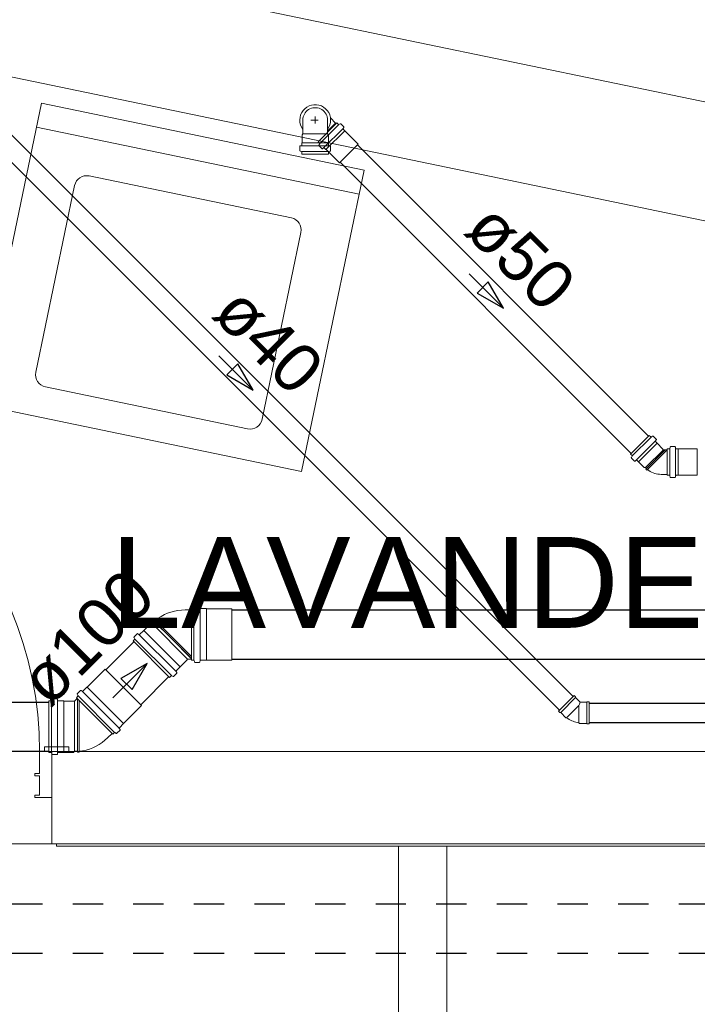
# Model space of a CAD drawing. Header units: millimetres. Extents: x 567 to 934, y -1 to 364.
# Tile 64 of 256: x 631.04 to 633.83, y 41.97 to 46.03. Entities that reach past the tile are written whole.
import ezdxf

# ---------------------------------------------------------------- set-up
doc = ezdxf.new("R2010")
doc.units = ezdxf.units.MM
doc.header["$MEASUREMENT"] = 0
doc.linetypes.add('JIS_02_1.2', pattern=[0.25, 0.125, -0.125])
doc.linetypes.add('NULL', pattern=[0])
for name, color, linetype, lineweight in [('AP-Condutos', 14, 'JIS_02_1.2', 25), ('Simbolos', 14, 'Continuous', 20), ('Simbolos_int', 14, 'Continuous', 15), ('TQ-Condutos', 14, 'Continuous', 25), ('TQ-Sentido conduto', 14, 'Continuous', 30), ('TQ-Textos conduto', 7, 'Continuous', 9)]:
    doc.layers.add(name, color=color, linetype=linetype, lineweight=lineweight)
doc.layers.add('ARQ FINA', color=8, linetype='Continuous')
doc.styles.add('Arial', font='arial.ttf')

msp = doc.modelspace()

# ---------------------------------------------------------------- linework, layer by layer
at = {"layer": 'AP-Condutos'}
for p, q in [((630.7541, 42.3804), (638.7764, 42.3804)), ((630.7541, 42.1772), (638.7764, 42.1772))]:
    msp.add_line(p, q, dxfattribs=at)
at = {"layer": 'ARQ FINA', "lineweight": 5}
for p, q in [((660.0306, 40.2582), (595.8259, 53.5847)), ((660.0306, 40.2582), (595.8259, 53.5847)), ((629.3856, 46.1287), (636.1176, 44.7314)), ((631.1251, 45.6851), (630.867, 44.4416)), ((632.4567, 45.4087), (631.1251, 45.6851)), ((631.1044, 45.5856), (632.436, 45.3092)), ((631.3221, 45.3844), (632.1563, 45.2113)), ((632.1986, 44.1652), (632.4567, 45.4087)), ((631.262, 45.345), (631.1021, 44.5744)), ((632.1957, 45.1512), (632.0358, 44.3806)), ((631.1415, 44.5143), (631.9757, 44.3412)), ((630.867, 44.4416), (632.1986, 44.1652)), ((631.2376, 43.029), (631.1376, 43.029)), ((631.1376, 43.029), (631.1376, 43.009)), ((631.2376, 43.009), (631.2376, 43.029)), ((629.6976, 43.009), (631.1176, 43.009)), ((631.1676, 43.009), (631.1176, 43.009)), ((631.1176, 43.009), (631.1176, 42.919)), ((631.1376, 43.009), (631.2376, 43.009)), ((631.1676, 42.819), (631.1676, 43.009)), ((636.1176, 43.009), (631.1676, 43.009)), ((631.1676, 43.009), (631.1676, 42.629)), ((631.1176, 42.919), (631.0976, 42.919)), ((631.0976, 42.919), (631.0976, 42.909)), ((631.0976, 42.909), (631.1176, 42.909)), ((631.1176, 42.909), (631.1176, 42.829)), ((631.1176, 42.829), (631.0976, 42.829)), ((631.0976, 42.829), (631.0976, 42.819)), ((631.0976, 42.819), (631.1676, 42.819)), ((631.1676, 42.629), (629.5676, 42.629)), ((631.1676, 42.629), (636.3976, 42.629)), ((631.1876, 42.619), (631.1876, 42.629)), ((631.1876, 42.619), (636.3976, 42.619)), ((632.5976, 42.619), (632.5976, 28.309)), ((632.7976, 28.109), (632.7976, 42.619))]:
    msp.add_line(p, q, dxfattribs=at)
at = {"layer": 'ARQ FINA', "linetype": 'Continuous', "lineweight": 5}
msp.add_line((632.7976, 25.5453), (632.7976, 42.619), dxfattribs=at)
at = {"layer": 'ARQ FINA', "lineweight": 5}
for centre, radius, start, end in [((631.3118, 45.3347), 0.0508, 78.274, 168.274), ((632.146, 45.1615), 0.0508, 348.274, 78.274), ((631.1518, 44.5641), 0.0508, 168.274, 258.274), ((629.6176, 43.009), 1.5, 0, 90), ((631.986, 44.3909), 0.0508, 258.274, 348.274)]:
    msp.add_arc(centre, radius, start, end, dxfattribs=at)
at = {"layer": 'Simbolos'}
for p, q in [((632.2038, 45.558), (632.2038, 45.6086)), ((632.2665, 45.5256), (632.3439, 45.6029)), ((632.3052, 45.558), (632.3052, 45.6086)), ((632.3175, 45.6236), (632.3389, 45.6023)), ((632.3439, 45.6029), (632.35, 45.5968)), ((632.3578, 45.5995), (632.3524, 45.5964)), ((632.3602, 45.5992), (632.3726, 45.5868)), ((632.2002, 45.5544), (632.2038, 45.558)), ((632.2002, 45.5208), (632.2002, 45.5544)), ((632.3088, 45.5544), (632.3052, 45.558)), ((632.3088, 45.5208), (632.3088, 45.5544)), ((632.3727, 45.5841), (632.3693, 45.5801)), ((632.3694, 45.5774), (632.3761, 45.5707)), ((632.3761, 45.5707), (632.3761, 45.5702)), ((632.3761, 45.5702), (632.4313, 45.515)), ((632.1909, 45.4891), (632.1909, 45.5066)), ((632.1927, 45.5086), (632.198, 45.5091)), ((632.1998, 45.5204), (632.2002, 45.5208)), ((632.1998, 45.5111), (632.1998, 45.5204)), ((632.2665, 45.5256), (632.2727, 45.5194)), ((632.2699, 45.5117), (632.273, 45.517)), ((632.2702, 45.5093), (632.2826, 45.4969)), ((632.3092, 45.5204), (632.3088, 45.5208)), ((632.3092, 45.5111), (632.3092, 45.5204)), ((632.3163, 45.5086), (632.311, 45.5091)), ((632.3181, 45.4891), (632.3181, 45.5066)), ((632.1924, 45.4872), (632.1983, 45.4856)), ((632.1998, 45.4749), (632.1998, 45.4836)), ((632.3092, 45.4749), (632.1998, 45.4749)), ((632.2853, 45.4967), (632.2894, 45.5001)), ((632.2921, 45.5), (632.2987, 45.4934)), ((632.2987, 45.4934), (632.2993, 45.4934)), ((632.2993, 45.4934), (632.3545, 45.4382)), ((632.3092, 45.4749), (632.3092, 45.4836)), ((632.3166, 45.4872), (632.3107, 45.4856)), ((633.5554, 44.2366), (633.6328, 44.314)), ((633.6328, 44.314), (633.639, 44.3078)), ((633.6467, 44.3106), (633.6414, 44.3075)), ((633.6491, 44.3103), (633.6615, 44.2979)), ((633.6616, 44.2952), (633.6582, 44.2911)), ((633.6584, 44.2884), (633.665, 44.2818)), ((633.665, 44.2818), (633.665, 44.2813)), ((633.665, 44.2813), (633.6887, 44.2575)), ((633.6887, 44.2575), (633.6887, 44.2565)), ((633.6907, 44.2545), (633.7069, 44.2545)), ((633.7069, 44.1491), (633.7069, 44.2585)), ((633.7069, 44.2585), (633.7156, 44.2585)), ((633.7191, 44.2659), (633.7175, 44.2599)), ((633.721, 44.2674), (633.7386, 44.2674)), ((633.7406, 44.2655), (633.741, 44.2603)), ((633.743, 44.2585), (633.7524, 44.2585)), ((633.7524, 44.2585), (633.7528, 44.2581)), ((633.7528, 44.2581), (633.8309, 44.2581)), ((633.5554, 44.2366), (633.5616, 44.2305)), ((633.5588, 44.2228), (633.5619, 44.2281)), ((633.5592, 44.2203), (633.5716, 44.2079)), ((633.5743, 44.2078), (633.5783, 44.2112)), ((633.581, 44.2111), (633.5876, 44.2045)), ((633.5876, 44.2045), (633.5882, 44.2045)), ((633.5882, 44.2045), (633.6119, 44.1807)), ((633.6119, 44.1807), (633.617, 44.1807)), ((633.617, 44.1807), (633.6207, 44.177)), ((633.6207, 44.177), (633.6188, 44.1747)), ((633.6188, 44.1747), (633.6229, 44.1706)), ((633.6252, 44.1725), (633.6229, 44.1706)), ((633.682, 44.1531), (633.7069, 44.1531)), ((633.7069, 44.1491), (633.7156, 44.1491)), ((633.7191, 44.1416), (633.7175, 44.1476)), ((633.721, 44.1402), (633.7386, 44.1402)), ((633.7406, 44.142), (633.741, 44.1472)), ((633.743, 44.1491), (633.7524, 44.1491)), ((633.7524, 44.1491), (633.7528, 44.1495)), ((633.7528, 44.1495), (633.8309, 44.1495)), ((631.7438, 43.3861), (631.7438, 43.5991)), ((631.7438, 43.5991), (631.7527, 43.5991)), ((631.7562, 43.6064), (631.7546, 43.6006)), ((631.7581, 43.6079), (631.777, 43.6079)), ((631.779, 43.6061), (631.7795, 43.6009)), ((631.7814, 43.5991), (631.8056, 43.5991)), ((631.8056, 43.5991), (631.8061, 43.5986)), ((631.8061, 43.5986), (631.9108, 43.5986)), ((631.7174, 43.5942), (631.7438, 43.5942)), ((631.5479, 43.5094), (631.5758, 43.5373)), ((631.5758, 43.5373), (631.582, 43.5373)), ((631.582, 43.5373), (631.5908, 43.5461)), ((631.5888, 43.5484), (631.593, 43.5526)), ((631.5908, 43.5461), (631.5888, 43.5484)), ((631.5908, 43.5461), (631.6626, 43.4742)), ((631.5953, 43.5506), (631.593, 43.5526)), ((631.507, 43.4796), (631.51, 43.4744)), ((631.5073, 43.482), (631.5207, 43.4954)), ((631.5234, 43.4955), (631.5274, 43.4922)), ((631.5301, 43.4923), (631.5471, 43.5094)), ((631.5471, 43.5094), (631.5479, 43.5094)), ((631.5034, 43.4657), (631.5097, 43.472)), ((631.5034, 43.4657), (631.654, 43.3151)), ((631.6807, 43.3417), (631.6978, 43.3588)), ((631.6978, 43.3595), (631.7257, 43.3874)), ((631.6978, 43.3588), (631.6978, 43.3595)), ((631.7257, 43.3874), (631.7257, 43.388)), ((631.7287, 43.391), (631.7438, 43.391)), ((631.7438, 43.3861), (631.7527, 43.3861)), ((631.7562, 43.3788), (631.7546, 43.3846)), ((631.7581, 43.3773), (631.777, 43.3773)), ((631.779, 43.3791), (631.7795, 43.3843)), ((631.7814, 43.3861), (631.8056, 43.3861)), ((631.8056, 43.3861), (631.8061, 43.3866)), ((631.8061, 43.3866), (631.9108, 43.3866)), ((631.3137, 43.2752), (631.3877, 43.3492)), ((631.654, 43.3151), (631.6603, 43.3213)), ((631.668, 43.3186), (631.6627, 43.3217)), ((631.6704, 43.319), (631.6838, 43.3323)), ((631.6839, 43.335), (631.6806, 43.339)), ((631.2959, 43.2581), (631.313, 43.2752)), ((631.313, 43.2752), (631.3137, 43.2752)), ((631.2692, 43.2315), (631.2755, 43.2378)), ((631.4199, 43.0809), (631.2692, 43.2315)), ((631.2728, 43.2454), (631.2758, 43.2402)), ((631.2731, 43.2478), (631.2865, 43.2612)), ((631.2892, 43.2613), (631.2932, 43.258)), ((633.3232, 43.2402), (633.2587, 43.1757)), ((633.3232, 43.2402), (633.3288, 43.2345)), ((633.3288, 43.2345), (633.3288, 43.2317)), ((633.3288, 43.2317), (633.3479, 43.2126)), ((631.1555, 43.0053), (631.1555, 43.2183)), ((631.1555, 43.2183), (631.1644, 43.2183)), ((631.1679, 43.2256), (631.1664, 43.2198)), ((631.1699, 43.2271), (631.1888, 43.2271)), ((631.1908, 43.2253), (631.1912, 43.2201)), ((631.1932, 43.2183), (631.2174, 43.2183)), ((631.2174, 43.2183), (631.2179, 43.2178)), ((631.2179, 43.2178), (631.2574, 43.2178)), ((631.2574, 43.2178), (631.2578, 43.2174)), ((631.262, 43.2174), (631.2727, 43.228)), ((631.4636, 43.1253), (631.5376, 43.1993)), ((633.3748, 43.2126), (633.3479, 43.2126)), ((633.3768, 43.2146), (633.3748, 43.2126)), ((633.3848, 43.2146), (633.3768, 43.2146)), ((633.3848, 43.2146), (633.3848, 43.1234)), ((633.2587, 43.1757), (633.2644, 43.17)), ((633.2644, 43.17), (633.2672, 43.17)), ((633.2672, 43.17), (633.2884, 43.1488)), ((633.2884, 43.1488), (633.2918, 43.1488)), ((631.2742, 43.0102), (631.2742, 43.1118)), ((631.4465, 43.1075), (631.4636, 43.1246)), ((631.4636, 43.1246), (631.4636, 43.1253)), ((633.3448, 43.1254), (633.3424, 43.1278)), ((633.3748, 43.1254), (633.3448, 43.1254)), ((633.3768, 43.1234), (633.3748, 43.1254)), ((633.3848, 43.1234), (633.3768, 43.1234)), ((631.3977, 43.0657), (631.4164, 43.0843)), ((631.4199, 43.0809), (631.4261, 43.0872)), ((631.4338, 43.0844), (631.4286, 43.0875)), ((631.4362, 43.0848), (631.4496, 43.0981)), ((631.4497, 43.1008), (631.4464, 43.1048)), ((631.1555, 43.0053), (631.1644, 43.0053)), ((631.1679, 42.998), (631.1664, 43.0038)), ((631.1699, 42.9965), (631.1888, 42.9965)), ((631.1908, 42.9983), (631.1912, 43.0035)), ((631.1932, 43.0053), (631.2174, 43.0053)), ((631.2174, 43.0053), (631.2179, 43.0058)), ((631.2179, 43.0058), (631.2574, 43.0058)), ((631.2574, 43.0058), (631.2618, 43.0102)), ((631.2618, 43.0102), (631.2742, 43.0102)), ((631.2742, 43.0102), (631.2744, 43.0072)), ((631.2744, 43.0072), (631.2803, 43.0072)), ((631.2806, 43.0102), (631.2803, 43.0072))]:
    msp.add_line(p, q, dxfattribs=at)
for points in [[(632.3052, 45.6086), (632.3056, 45.615), (632.3052, 45.6214), (632.304, 45.6277), (632.302, 45.6338), (632.2993, 45.6396), (632.2958, 45.645), (632.2917, 45.6499), (632.2871, 45.6543), (632.2819, 45.6581), (632.2763, 45.6612), (632.2703, 45.6635), (632.2641, 45.6651), (632.2577, 45.6659), (632.2513, 45.6659), (632.2449, 45.6651), (632.2387, 45.6635), (632.2327, 45.6612), (632.2271, 45.6581), (632.2219, 45.6543), (632.2173, 45.6499), (632.2132, 45.645), (632.2097, 45.6396), (632.207, 45.6338), (632.205, 45.6277), (632.2038, 45.6214), (632.2034, 45.615), (632.2038, 45.6086)], [(632.35, 45.5968), (632.3503, 45.5966), (632.3505, 45.5964), (632.3508, 45.5963), (632.351, 45.5962), (632.3513, 45.5962), (632.3516, 45.5962), (632.3519, 45.5962), (632.3522, 45.5963), (632.3524, 45.5965)], [(632.3602, 45.5992), (632.36, 45.5994), (632.3597, 45.5995), (632.3595, 45.5997), (632.3592, 45.5997), (632.3589, 45.5998), (632.3586, 45.5998), (632.3583, 45.5997), (632.358, 45.5996), (632.3578, 45.5995)], [(632.3727, 45.5841), (632.3729, 45.5844), (632.373, 45.5847), (632.3731, 45.585), (632.3732, 45.5853), (632.3731, 45.5857), (632.3731, 45.586), (632.373, 45.5863), (632.3728, 45.5866), (632.3726, 45.5868)], [(632.3693, 45.5801), (632.3691, 45.5798), (632.369, 45.5795), (632.3689, 45.5792), (632.3688, 45.5789), (632.3689, 45.5785), (632.3689, 45.5782), (632.3691, 45.5779), (632.3692, 45.5776), (632.3694, 45.5774)], [(632.1927, 45.5086), (632.1924, 45.5086), (632.1921, 45.5084), (632.1918, 45.5083), (632.1915, 45.5081), (632.1913, 45.5078), (632.1911, 45.5076), (632.191, 45.5073), (632.1909, 45.5069), (632.1909, 45.5066)], [(632.198, 45.5091), (632.1983, 45.5091), (632.1986, 45.5093), (632.1989, 45.5094), (632.1991, 45.5096), (632.1994, 45.5099), (632.1996, 45.5101), (632.1997, 45.5104), (632.1998, 45.5108), (632.1998, 45.5111)], [(632.2699, 45.5117), (632.2698, 45.5114), (632.2697, 45.5111), (632.2697, 45.5108), (632.2697, 45.5106), (632.2697, 45.5103), (632.2698, 45.51), (632.2699, 45.5097), (632.2701, 45.5095), (632.2702, 45.5093)], [(632.273, 45.517), (632.2731, 45.5173), (632.2732, 45.5175), (632.2733, 45.5178), (632.2733, 45.5181), (632.2732, 45.5184), (632.2731, 45.5187), (632.273, 45.5189), (632.2729, 45.5192), (632.2727, 45.5194)], [(632.3092, 45.5111), (632.3092, 45.5108), (632.3093, 45.5104), (632.3095, 45.5101), (632.3096, 45.5099), (632.3099, 45.5096), (632.3101, 45.5094), (632.3104, 45.5093), (632.3107, 45.5091), (632.311, 45.5091)], [(632.3181, 45.5066), (632.3181, 45.5069), (632.318, 45.5073), (632.3179, 45.5076), (632.3177, 45.5078), (632.3175, 45.5081), (632.3172, 45.5083), (632.3169, 45.5084), (632.3166, 45.5086), (632.3163, 45.5086)], [(632.1909, 45.4891), (632.1909, 45.4888), (632.191, 45.4885), (632.1911, 45.4883), (632.1912, 45.488), (632.1914, 45.4878), (632.1916, 45.4876), (632.1918, 45.4874), (632.1921, 45.4873), (632.1924, 45.4872)], [(632.1998, 45.4836), (632.1998, 45.4839), (632.1997, 45.4842), (632.1996, 45.4845), (632.1995, 45.4847), (632.1993, 45.485), (632.1991, 45.4852), (632.1989, 45.4853), (632.1986, 45.4855), (632.1983, 45.4856)], [(632.2826, 45.4969), (632.2829, 45.4967), (632.2832, 45.4965), (632.2835, 45.4964), (632.2838, 45.4963), (632.2841, 45.4963), (632.2844, 45.4963), (632.2848, 45.4964), (632.2851, 45.4966), (632.2853, 45.4968)], [(632.2921, 45.5), (632.2918, 45.5002), (632.2915, 45.5004), (632.2912, 45.5005), (632.2909, 45.5006), (632.2906, 45.5006), (632.2903, 45.5006), (632.2899, 45.5005), (632.2896, 45.5003), (632.2894, 45.5001)], [(632.3107, 45.4856), (632.3104, 45.4855), (632.3101, 45.4853), (632.3099, 45.4852), (632.3097, 45.485), (632.3095, 45.4847), (632.3094, 45.4845), (632.3093, 45.4842), (632.3092, 45.4839), (632.3092, 45.4836)], [(632.3166, 45.4872), (632.3169, 45.4873), (632.3172, 45.4874), (632.3174, 45.4876), (632.3176, 45.4878), (632.3178, 45.488), (632.3179, 45.4883), (632.318, 45.4885), (632.3181, 45.4888), (632.3181, 45.4891)], [(633.639, 44.3078), (633.6392, 44.3077), (633.6394, 44.3075), (633.6397, 44.3074), (633.64, 44.3073), (633.6403, 44.3073), (633.6405, 44.3073), (633.6408, 44.3073), (633.6411, 44.3074), (633.6414, 44.3075)], [(633.6491, 44.3103), (633.6489, 44.3105), (633.6486, 44.3106), (633.6484, 44.3107), (633.6481, 44.3108), (633.6478, 44.3109), (633.6475, 44.3109), (633.6472, 44.3108), (633.647, 44.3107), (633.6467, 44.3106)], [(633.6582, 44.2911), (633.658, 44.2909), (633.6579, 44.2906), (633.6578, 44.2903), (633.6578, 44.2899), (633.6578, 44.2896), (633.6579, 44.2893), (633.658, 44.289), (633.6581, 44.2887), (633.6584, 44.2884)], [(633.6616, 44.2952), (633.6618, 44.2955), (633.6619, 44.2958), (633.662, 44.2961), (633.6621, 44.2964), (633.6621, 44.2967), (633.662, 44.2971), (633.6619, 44.2974), (633.6617, 44.2976), (633.6615, 44.2979)], [(633.6887, 44.2565), (633.6888, 44.2561), (633.6888, 44.2558), (633.689, 44.2555), (633.6892, 44.2552), (633.6894, 44.2549), (633.6897, 44.2547), (633.69, 44.2546), (633.6904, 44.2545), (633.6907, 44.2545)], [(633.7156, 44.2585), (633.7159, 44.2585), (633.7162, 44.2585), (633.7164, 44.2586), (633.7167, 44.2588), (633.7169, 44.259), (633.7171, 44.2592), (633.7173, 44.2594), (633.7174, 44.2597), (633.7175, 44.2599)], [(633.721, 44.2674), (633.7207, 44.2673), (633.7205, 44.2673), (633.7202, 44.2672), (633.7199, 44.267), (633.7197, 44.2669), (633.7195, 44.2666), (633.7193, 44.2664), (633.7192, 44.2662), (633.7191, 44.2659)], [(633.7406, 44.2655), (633.7405, 44.2659), (633.7404, 44.2662), (633.7402, 44.2665), (633.74, 44.2667), (633.7398, 44.2669), (633.7395, 44.2671), (633.7392, 44.2673), (633.7389, 44.2673), (633.7386, 44.2674)], [(633.741, 44.2603), (633.7411, 44.26), (633.7412, 44.2597), (633.7413, 44.2594), (633.7415, 44.2591), (633.7418, 44.2589), (633.7421, 44.2587), (633.7424, 44.2586), (633.7427, 44.2585), (633.743, 44.2585)], [(633.5588, 44.2228), (633.5587, 44.2225), (633.5586, 44.2222), (633.5586, 44.2219), (633.5586, 44.2216), (633.5586, 44.2213), (633.5587, 44.2211), (633.5588, 44.2208), (633.559, 44.2206), (633.5592, 44.2203)], [(633.5619, 44.2281), (633.562, 44.2283), (633.5621, 44.2286), (633.5622, 44.2289), (633.5622, 44.2292), (633.5621, 44.2295), (633.5621, 44.2298), (633.5619, 44.23), (633.5618, 44.2303), (633.5616, 44.2305)], [(633.5716, 44.2079), (633.5718, 44.2077), (633.5721, 44.2076), (633.5724, 44.2074), (633.5727, 44.2074), (633.573, 44.2074), (633.5734, 44.2074), (633.5737, 44.2075), (633.574, 44.2076), (633.5743, 44.2078)], [(633.581, 44.2111), (633.5807, 44.2113), (633.5805, 44.2115), (633.5802, 44.2116), (633.5798, 44.2117), (633.5795, 44.2117), (633.5792, 44.2116), (633.5789, 44.2115), (633.5786, 44.2114), (633.5783, 44.2112)], [(633.6252, 44.1725), (633.6308, 44.1686), (633.6366, 44.1651), (633.6426, 44.162), (633.6488, 44.1593), (633.6552, 44.1571), (633.6618, 44.1554), (633.6685, 44.1541), (633.6752, 44.1533), (633.682, 44.1531)], [(633.7175, 44.1476), (633.7174, 44.1479), (633.7173, 44.1481), (633.7171, 44.1483), (633.7169, 44.1486), (633.7167, 44.1487), (633.7164, 44.1489), (633.7162, 44.149), (633.7159, 44.149), (633.7156, 44.1491)], [(633.7191, 44.1416), (633.7192, 44.1414), (633.7193, 44.1411), (633.7195, 44.1409), (633.7197, 44.1407), (633.7199, 44.1405), (633.7202, 44.1403), (633.7205, 44.1402), (633.7207, 44.1402), (633.721, 44.1402)], [(633.7386, 44.1402), (633.7389, 44.1402), (633.7392, 44.1403), (633.7395, 44.1404), (633.7398, 44.1406), (633.74, 44.1408), (633.7402, 44.1411), (633.7404, 44.1414), (633.7405, 44.1417), (633.7406, 44.142)], [(633.743, 44.1491), (633.7427, 44.149), (633.7424, 44.149), (633.7421, 44.1488), (633.7418, 44.1486), (633.7415, 44.1484), (633.7413, 44.1482), (633.7412, 44.1479), (633.7411, 44.1476), (633.741, 44.1472)], [(631.7527, 43.5991), (631.7529, 43.5991), (631.7532, 43.5992), (631.7535, 43.5993), (631.7538, 43.5994), (631.754, 43.5996), (631.7542, 43.5998), (631.7544, 43.6001), (631.7545, 43.6003), (631.7546, 43.6006)], [(631.7581, 43.6079), (631.7578, 43.6079), (631.7575, 43.6078), (631.7573, 43.6077), (631.757, 43.6076), (631.7568, 43.6074), (631.7566, 43.6072), (631.7564, 43.607), (631.7563, 43.6067), (631.7562, 43.6064)], [(631.779, 43.6061), (631.7789, 43.6064), (631.7788, 43.6067), (631.7787, 43.607), (631.7785, 43.6073), (631.7782, 43.6075), (631.7779, 43.6077), (631.7776, 43.6078), (631.7773, 43.6079), (631.777, 43.6079)], [(631.7794, 43.6009), (631.7795, 43.6006), (631.7796, 43.6003), (631.7798, 43.6), (631.78, 43.5998), (631.7802, 43.5995), (631.7805, 43.5994), (631.7808, 43.5992), (631.7811, 43.5991), (631.7814, 43.5991)], [(631.7174, 43.5937), (631.7027, 43.5932), (631.6882, 43.5915), (631.6738, 43.5888), (631.6596, 43.5849), (631.6458, 43.5801), (631.6324, 43.5741), (631.6194, 43.5672), (631.607, 43.5594), (631.5953, 43.5506)], [(631.5073, 43.482), (631.5071, 43.4818), (631.507, 43.4816), (631.5069, 43.4813), (631.5068, 43.481), (631.5068, 43.4807), (631.5068, 43.4804), (631.5068, 43.4801), (631.5069, 43.4799), (631.507, 43.4796)], [(631.5097, 43.472), (631.5099, 43.4722), (631.5101, 43.4724), (631.5102, 43.4727), (631.5103, 43.473), (631.5103, 43.4733), (631.5103, 43.4735), (631.5102, 43.4738), (631.5102, 43.4741), (631.51, 43.4744)], [(631.5234, 43.4955), (631.5231, 43.4957), (631.5228, 43.4958), (631.5225, 43.4959), (631.5222, 43.496), (631.5219, 43.496), (631.5215, 43.4959), (631.5212, 43.4958), (631.521, 43.4956), (631.5207, 43.4954)], [(631.5274, 43.4922), (631.5276, 43.492), (631.5279, 43.4919), (631.5282, 43.4918), (631.5286, 43.4917), (631.5289, 43.4917), (631.5292, 43.4918), (631.5295, 43.4919), (631.5298, 43.4921), (631.5301, 43.4923)], [(631.7287, 43.391), (631.7284, 43.391), (631.7282, 43.391), (631.7279, 43.3909), (631.7277, 43.3908), (631.7274, 43.3907), (631.7272, 43.3906), (631.727, 43.3905), (631.7268, 43.3903), (631.7266, 43.3901), (631.7264, 43.3899), (631.7262, 43.3897), (631.7261, 43.3895), (631.726, 43.3893), (631.7259, 43.389), (631.7258, 43.3888), (631.7257, 43.3885), (631.7257, 43.3883), (631.7257, 43.388)], [(631.7546, 43.3846), (631.7545, 43.3849), (631.7544, 43.3852), (631.7542, 43.3854), (631.754, 43.3856), (631.7538, 43.3858), (631.7535, 43.3859), (631.7532, 43.386), (631.7529, 43.3861), (631.7527, 43.3861)], [(631.7562, 43.3788), (631.7563, 43.3785), (631.7564, 43.3783), (631.7566, 43.378), (631.7568, 43.3778), (631.757, 43.3776), (631.7573, 43.3775), (631.7575, 43.3774), (631.7578, 43.3773), (631.7581, 43.3773)], [(631.777, 43.3773), (631.7773, 43.3773), (631.7776, 43.3774), (631.7779, 43.3776), (631.7782, 43.3777), (631.7785, 43.378), (631.7787, 43.3782), (631.7788, 43.3785), (631.7789, 43.3788), (631.779, 43.3791)], [(631.7814, 43.3861), (631.7811, 43.3861), (631.7808, 43.386), (631.7805, 43.3859), (631.7802, 43.3857), (631.78, 43.3855), (631.7798, 43.3852), (631.7796, 43.3849), (631.7795, 43.3846), (631.7794, 43.3843)], [(631.6627, 43.3217), (631.6625, 43.3218), (631.6622, 43.3219), (631.6619, 43.3219), (631.6616, 43.3219), (631.6613, 43.3219), (631.6611, 43.3218), (631.6608, 43.3217), (631.6605, 43.3215), (631.6603, 43.3213)], [(631.668, 43.3186), (631.6682, 43.3185), (631.6685, 43.3184), (631.6688, 43.3184), (631.6691, 43.3184), (631.6694, 43.3184), (631.6697, 43.3185), (631.6699, 43.3186), (631.6702, 43.3188), (631.6704, 43.319)], [(631.6807, 43.3417), (631.6805, 43.3414), (631.6803, 43.3412), (631.6802, 43.3409), (631.6801, 43.3405), (631.6801, 43.3402), (631.6801, 43.3399), (631.6802, 43.3396), (631.6804, 43.3393), (631.6806, 43.339)], [(631.6838, 43.3323), (631.684, 43.3326), (631.6841, 43.3329), (631.6843, 43.3332), (631.6843, 43.3335), (631.6843, 43.3338), (631.6843, 43.3341), (631.6842, 43.3345), (631.6841, 43.3348), (631.6839, 43.335)], [(631.2731, 43.2478), (631.273, 43.2476), (631.2728, 43.2474), (631.2727, 43.2471), (631.2726, 43.2468), (631.2726, 43.2465), (631.2726, 43.2462), (631.2726, 43.246), (631.2727, 43.2457), (631.2728, 43.2454)], [(631.2755, 43.2378), (631.2757, 43.238), (631.2759, 43.2382), (631.276, 43.2385), (631.2761, 43.2388), (631.2761, 43.2391), (631.2761, 43.2394), (631.2761, 43.2396), (631.276, 43.2399), (631.2758, 43.2402)], [(631.2892, 43.2613), (631.2889, 43.2615), (631.2886, 43.2616), (631.2883, 43.2617), (631.288, 43.2618), (631.2877, 43.2618), (631.2873, 43.2617), (631.287, 43.2616), (631.2868, 43.2614), (631.2865, 43.2612)], [(631.2932, 43.258), (631.2934, 43.2578), (631.2937, 43.2577), (631.2941, 43.2576), (631.2944, 43.2575), (631.2947, 43.2575), (631.295, 43.2576), (631.2953, 43.2577), (631.2956, 43.2579), (631.2959, 43.2581)], [(631.1644, 43.2183), (631.1647, 43.2183), (631.165, 43.2184), (631.1653, 43.2185), (631.1655, 43.2186), (631.1658, 43.2188), (631.166, 43.219), (631.1661, 43.2192), (631.1663, 43.2195), (631.1664, 43.2198)], [(631.1699, 43.2271), (631.1696, 43.2271), (631.1693, 43.227), (631.169, 43.2269), (631.1688, 43.2267), (631.1685, 43.2266), (631.1683, 43.2264), (631.1682, 43.2261), (631.168, 43.2259), (631.1679, 43.2256)], [(631.1908, 43.2253), (631.1907, 43.2256), (631.1906, 43.2259), (631.1904, 43.2262), (631.1902, 43.2264), (631.19, 43.2267), (631.1897, 43.2268), (631.1894, 43.227), (631.1891, 43.2271), (631.1888, 43.2271)], [(631.1912, 43.2201), (631.1913, 43.2198), (631.1914, 43.2195), (631.1915, 43.2192), (631.1917, 43.2189), (631.192, 43.2187), (631.1923, 43.2185), (631.1926, 43.2184), (631.1929, 43.2183), (631.1932, 43.2183)], [(631.2578, 43.2174), (631.2582, 43.217), (631.2586, 43.2168), (631.2591, 43.2166), (631.2596, 43.2165), (631.2602, 43.2165), (631.2607, 43.2166), (631.2612, 43.2168), (631.2616, 43.217), (631.262, 43.2174)], [(633.2918, 43.1488), (633.2969, 43.1453), (633.3021, 43.1421), (633.3075, 43.1392), (633.313, 43.1365), (633.3187, 43.1342), (633.3245, 43.1321), (633.3304, 43.1304), (633.3364, 43.1289), (633.3424, 43.1278)], [(631.4285, 43.0875), (631.4283, 43.0876), (631.428, 43.0877), (631.4277, 43.0877), (631.4274, 43.0877), (631.4271, 43.0877), (631.4269, 43.0876), (631.4266, 43.0875), (631.4264, 43.0873), (631.4261, 43.0872)], [(631.4338, 43.0845), (631.4341, 43.0843), (631.4343, 43.0842), (631.4346, 43.0842), (631.4349, 43.0842), (631.4352, 43.0842), (631.4355, 43.0843), (631.4357, 43.0844), (631.436, 43.0846), (631.4362, 43.0848)], [(631.4465, 43.1075), (631.4463, 43.1072), (631.4461, 43.107), (631.446, 43.1067), (631.4459, 43.1063), (631.4459, 43.106), (631.4459, 43.1057), (631.446, 43.1054), (631.4462, 43.1051), (631.4464, 43.1048)], [(631.4496, 43.0981), (631.4498, 43.0984), (631.4499, 43.0987), (631.4501, 43.099), (631.4501, 43.0993), (631.4502, 43.0996), (631.4501, 43.1), (631.45, 43.1003), (631.4499, 43.1006), (631.4497, 43.1008)], [(631.2806, 43.0102), (631.2951, 43.0123), (631.3094, 43.0155), (631.3234, 43.0197), (631.3371, 43.0251), (631.3503, 43.0314), (631.363, 43.0387), (631.3751, 43.0469), (631.3866, 43.056), (631.3974, 43.066)], [(631.1664, 43.0038), (631.1663, 43.0041), (631.1661, 43.0043), (631.166, 43.0046), (631.1658, 43.0048), (631.1655, 43.0049), (631.1653, 43.0051), (631.165, 43.0052), (631.1647, 43.0053), (631.1644, 43.0053)], [(631.1679, 42.998), (631.168, 42.9977), (631.1682, 42.9974), (631.1683, 42.9972), (631.1685, 42.997), (631.1688, 42.9968), (631.169, 42.9967), (631.1693, 42.9966), (631.1696, 42.9965), (631.1699, 42.9965)], [(631.1888, 42.9965), (631.1891, 42.9965), (631.1894, 42.9966), (631.1897, 42.9967), (631.19, 42.9969), (631.1902, 42.9971), (631.1904, 42.9974), (631.1906, 42.9977), (631.1907, 42.998), (631.1908, 42.9983)], [(631.1932, 43.0053), (631.1929, 43.0053), (631.1926, 43.0052), (631.1923, 43.005), (631.192, 43.0049), (631.1917, 43.0046), (631.1915, 43.0044), (631.1914, 43.0041), (631.1913, 43.0038), (631.1912, 43.0035)]]:
    msp.add_lwpolyline(points, dxfattribs=at)
at = {"layer": 'Simbolos_int'}
for p, q in [((632.2545, 45.6149), (632.2545, 45.63)), ((632.2545, 45.6149), (632.2367, 45.6149)), ((632.2545, 45.6149), (632.2668, 45.6149)), ((632.2545, 45.6149), (632.2545, 45.6006)), ((632.2738, 45.5183), (632.3511, 45.5957)), ((632.3052, 45.5686), (632.3389, 45.6023)), ((632.2038, 45.558), (632.3052, 45.558)), ((632.2908, 45.5013), (632.3681, 45.5787)), ((632.2987, 45.4934), (632.3761, 45.5707)), ((632.1998, 45.5204), (632.3092, 45.5204)), ((632.3092, 45.5092), (632.1998, 45.5092)), ((632.3545, 45.4382), (632.4313, 45.515)), ((632.3092, 45.4852), (632.1998, 45.4852)), ((633.5627, 44.2294), (633.64, 44.3068)), ((633.5797, 44.2124), (633.6571, 44.2897)), ((633.5876, 44.2045), (633.665, 44.2818)), ((633.617, 44.1807), (633.6908, 44.2545)), ((633.6207, 44.177), (633.6981, 44.2545)), ((633.6252, 44.1725), (633.7069, 44.2542)), ((633.7069, 44.2545), (633.7069, 44.1531)), ((633.7171, 44.1491), (633.7171, 44.2585)), ((633.7412, 44.1491), (633.7412, 44.2585)), ((633.7524, 44.1491), (633.7524, 44.2585)), ((633.8309, 44.1495), (633.8309, 44.2581)), ((631.7542, 43.3861), (631.7542, 43.5991)), ((631.7796, 43.3861), (631.7796, 43.5991)), ((631.8061, 43.3866), (631.8061, 43.5986)), ((631.9108, 43.3866), (631.9108, 43.5986)), ((631.7438, 43.391), (631.7438, 43.5942)), ((631.582, 43.5373), (631.7283, 43.391)), ((631.5888, 43.5484), (631.6628, 43.4744)), ((631.593, 43.5526), (631.667, 43.4786)), ((631.5288, 43.491), (631.6794, 43.3404)), ((631.5471, 43.5094), (631.6978, 43.3588)), ((631.7418, 43.395), (631.6626, 43.4742)), ((631.7382, 43.399), (631.6628, 43.4744)), ((631.7438, 43.4018), (631.667, 43.4786)), ((631.5108, 43.473), (631.6614, 43.3224)), ((631.5376, 43.1993), (631.3877, 43.3492)), ((631.4636, 43.1253), (631.3137, 43.2752)), ((631.4272, 43.0882), (631.2766, 43.2389)), ((631.4452, 43.1062), (631.2946, 43.2568)), ((633.2672, 43.17), (633.3288, 43.2317)), ((631.166, 43.0053), (631.166, 43.2183)), ((631.1914, 43.0053), (631.1914, 43.2183)), ((631.2174, 43.0053), (631.2174, 43.2183)), ((631.2618, 43.0102), (631.2618, 43.2171)), ((631.2727, 43.228), (631.4164, 43.0843)), ((631.2742, 43.2238), (631.2742, 43.1118)), ((631.2744, 43.2184), (631.2744, 43.1118)), ((631.2803, 43.2204), (631.2803, 43.1118)), ((633.3424, 43.1994), (633.2918, 43.1488)), ((633.3424, 43.1994), (633.3448, 43.2052)), ((633.3424, 43.1278), (633.3424, 43.1994)), ((633.3448, 43.2052), (633.3479, 43.2126)), ((633.3748, 43.2126), (633.3748, 43.1254)), ((631.2744, 43.0072), (631.2744, 43.1118)), ((631.2803, 43.0072), (631.2803, 43.1118))]:
    msp.add_line(p, q, dxfattribs=at)
msp.add_lwpolyline([(632.3052, 45.5765), (632.3108, 45.5854), (632.3149, 45.595), (632.3173, 45.6051), (632.3181, 45.6155), (632.3171, 45.6259), (632.3145, 45.636), (632.3102, 45.6456), (632.3045, 45.6543), (632.2974, 45.6619), (632.2891, 45.6683), (632.2799, 45.6732), (632.27, 45.6766), (632.2597, 45.6783), (632.2493, 45.6783), (632.239, 45.6766), (632.2291, 45.6732), (632.2199, 45.6683), (632.2116, 45.6619), (632.2045, 45.6543), (632.1988, 45.6456), (632.1945, 45.636), (632.1919, 45.6259), (632.1909, 45.6155), (632.1917, 45.6051), (632.1941, 45.595), (632.1982, 45.5854), (632.2038, 45.5765)], dxfattribs=at)
at = {"layer": 'TQ-Condutos'}
for p, q in [((630.6084, 45.9471), (633.3192, 43.2362)), ((630.5624, 45.8799), (633.2627, 43.1796)), ((632.4287, 45.5124), (633.63, 44.3112)), ((632.357, 45.4407), (633.5583, 44.2395)), ((631.9108, 43.5942), (637.0315, 43.5942)), ((631.3908, 43.3461), (631.5069, 43.4622)), ((631.9108, 43.391), (637.0315, 43.391)), ((631.5345, 43.2024), (631.6506, 43.3185)), ((629.7745, 43.2134), (631.1555, 43.2134)), ((633.3848, 43.209), (635.7746, 43.209)), ((633.3848, 43.129), (635.7746, 43.129)), ((629.7745, 43.0102), (631.1555, 43.0102))]:
    msp.add_line(p, q, dxfattribs=at)
at = {"layer": 'TQ-Sentido conduto'}
for p, q in [((632.9683, 44.9469), (632.9225, 44.9011)), ((633.0308, 44.8386), (632.9683, 44.9469)), ((632.9225, 44.9011), (633.0308, 44.8386)), ((631.9356, 44.609), (631.8898, 44.5633)), ((631.9981, 44.5008), (631.9356, 44.609)), ((631.8898, 44.5633), (631.9981, 44.5008)), ((631.5613, 43.3729), (631.453, 43.3104)), ((631.4988, 43.2647), (631.5613, 43.3729)), ((631.453, 43.3104), (631.4988, 43.2647))]:
    msp.add_line(p, q, dxfattribs=at)
for points in [[(632.8894, 44.9801), (633.0308, 44.8386)], [(631.8567, 44.6422), (631.9981, 44.5008)], [(631.4199, 43.2315), (631.5613, 43.3729)]]:
    msp.add_lwpolyline(points, dxfattribs=at)

# ---------------------------------------------------------------- texts
at = {"layer": 'ARQ FINA', "linetype": 'NULL', "lineweight": 5, "insert": (631.4109, 43.5197), "char_height": 0.375, "width": 6.639672, "attachment_point": 7, "line_spacing_factor": 0.9, "style": 'Arial'}
msp.add_mtext('LAVANDERIA', dxfattribs=at)
at = {"layer": 'TQ-Textos conduto', "linetype": 'NULL', "char_height": 0.2, "attachment_point": 8, "line_spacing_factor": 0.6, "style": 'Arial'}
for s, insert, width, rotation in [('ø50', (633.0295, 44.9788), 0.962805, 314.9999), ('ø40', (631.9898, 44.6339), 0.962805, 314.9999), ('ø100', (631.3854, 43.4073), 1.273476, 45.0001)]:
    msp.add_mtext(s, dxfattribs=dict(at, insert=insert, width=width, rotation=rotation))

doc.saveas('drawing.dxf')
